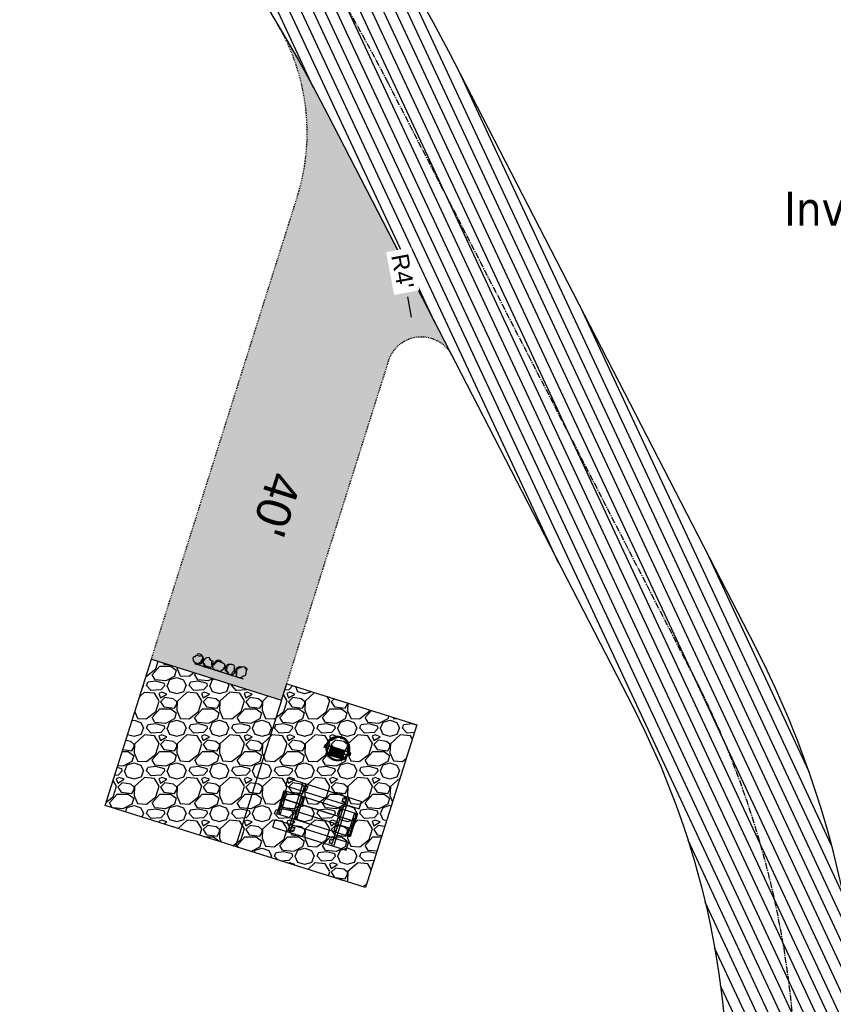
# Model space of a CAD drawing. Header units: feet. Extents: x 1133447 to 1140710, y 647622 to 649877.
# Tile 55 of 84: x 1134872 to 1134967, y 648793 to 648908. Entities that reach past the tile are written whole.
import ezdxf
from ezdxf import colors
from ezdxf.entities.mleader import LeaderData, LeaderLine
from ezdxf.math import Vec2, Vec3

# ---------------------------------------------------------------- set-up
doc = ezdxf.new("R2010")
doc.units = ezdxf.units.FT
doc.header["$MEASUREMENT"] = 0
doc.linetypes.add('CENTER2', pattern=[1.125, 0.75, -0.125, 0.125, -0.125])
doc.linetypes.add('RAD', pattern=[0.13, 0.08, -0.05])
doc.layers.add('-ANGLE-IRON', color=8, linetype='Continuous', lineweight=25)
for name, color, linetype in [('-BARRIERROCK', 6, 'Continuous'), ('-BOLTS-LAGS-SCREWS', 7, 'Continuous'), ('-CONCRETE', 9, 'Continuous'), ('-HARDWARE', 7, 'Continuous'), ('-TIMBER', 5, 'Continuous'), ('C-CAMPSITE-PADS', 6, 'Continuous'), ('C-PRKG-ASPH', 8, 'Continuous'), ('C-PRKG-GRVL', 8, 'Continuous'), ('C-PRKG-WHEL-STOP', 9, 'Continuous'), ('C-ROAD-ASPHALT', 1, 'Continuous'), ('C-ROAD-CNTR', 1, 'CENTER2'), ('C-ROAD-GRVL', 1, 'RAD'), ('C-SWLK-GRVL-PATT', 8, 'Continuous'), ('G-TEXT-ST02', 2, 'Continuous'), ('G-XREF', 7, 'Continuous'), ('L-BARRIERROCK', 6, 'Continuous')]:
    doc.layers.add(name, color=color, linetype=linetype)
doc.layers.add('V-ANNO-TEXT', color=7, linetype='Continuous', lineweight=13, plot=False)
doc.styles.add('Arial', font='arial.ttf')
doc.styles.add('Normal', font='arial.ttf', dxfattribs={"height": 0.1})
doc.styles.add('SEI-Dim & Leader', font='tahoma.ttf')
doc.dimstyles.new('Plan', dxfattribs={"dimscale": 20, "dimtxt": 0.1, "dimasz": 0.12, "dimexe": 0.0625, "dimexo": 0.0625, "dimgap": 0.08, "dimtad": 0, "dimdec": 0, "dimzin": 0, "dimdsep": 46, "dimtxsty": 'Normal', "dimcen": 0, "dimclrd": 256, "dimclre": 256, "dimclrt": 256, "dimaunit": 1, "dimadec": 4, "dimazin": 0, "dimtfac": 1, "dimtdec": 0, "dimtofl": 0, "dimtmove": 0, "dimatfit": 3, "dimfxl": 1, "dimtfill": 1, "dimtolj": 1, "dimtzin": 0, "dimlwd": -1, "dimlwe": -1, "dimarcsym": 0})
pattern_1 = [(115, (0, 0), (-1.132884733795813, -0.5282728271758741), [])]

# ---------------------------------------------------------------- blocks, each defined once
blk = doc.blocks.new('_Open90')
at = {"color": 0, "linetype": 'ByBlock', "lineweight": -2}
for p, q in [((-0.5, 0.5), (0, 0)), ((0, 0), (-1, 0)), ((0, 0), (-0.5, -0.5))]:
    blk.add_line(p, q, dxfattribs=at)
blk = doc.blocks.new("3'_BarrierRock")
at = {"layer": '-BARRIERROCK', "flags": 128}
for points in [[(7.788745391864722, -10.83599130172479), (15.37584164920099, -7.013299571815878), (15.29339322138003, 5.772875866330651), (15.53940092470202, 11.48821756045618), (12.61293536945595, 13.25443124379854), (9.559602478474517, 14.020650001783), (7.896299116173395, 15.17149251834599), (5.0074623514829, 15.27774238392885), (1.184128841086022, 13.5566322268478), (-1.773717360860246, 12.30032189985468), (-4.668762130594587, 12.49504304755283), (-6.532605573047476, 12.75826500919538), (-9.693894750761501, 10.83101043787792), (-13.81968260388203, 6.597990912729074), (-15.03526147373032, 2.502188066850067), (-15.26967657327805, -0.6090469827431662), (-14.52306864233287, -2.735788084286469), (-13.24140319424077, -4.423817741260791), (-11.73157866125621, -10.28614114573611), (-10.431383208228, -14.56568854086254), (-7.82677889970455, -16.37545728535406), (-5.721542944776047, -17.40100748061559), (3.706213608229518, -16.32156577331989), (7.788745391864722, -10.83599130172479)], [(-9.711106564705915, -10.39331387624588), (-10.5300777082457, -7.445199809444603), (-11.71742566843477, -0.8881917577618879), (-11.78460385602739, 1.381934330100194), (-12.21957472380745, 2.822567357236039), (-12.05729048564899, 4.284038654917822), (-10.69748708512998, 6.20744678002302), (-9.49682440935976, 7.089662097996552), (-8.10341169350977, 7.878026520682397), (-6.436167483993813, 9.303217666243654), (-4.026830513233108, 11.00878191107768), (-1.773717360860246, 12.30032189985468)], [(8.960381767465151, 12.60775377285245), (12.36066444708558, 11.15115335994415), (13.19341137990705, 9.417106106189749), (13.26279921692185, 7.683076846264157), (13.26279921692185, 5.810297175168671)]]:
    blk.add_lwpolyline(points, dxfattribs=at)
blk = doc.blocks.new("5'_BarrierRock")
at = {"layer": 'L-BARRIERROCK', "flags": 128}
for points in [[(3.796977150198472, 25.21031587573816), (-3.971151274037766, 23.41838866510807), (-10.84293678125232, 21.02912666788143), (-17.7147222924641, 19.53586684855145), (-22.19627771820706, 16.54930863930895), (-24.28770915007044, 10.27760197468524), (-26.0803419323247, 0.1233349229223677), (-25.48279766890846, -2.863184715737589), (-26.97668484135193, -7.044335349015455), (-29.06806322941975, -9.732226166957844), (-29.36686187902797, -13.31608058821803), (-11.14168239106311, -24.66494006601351), (-9.05030400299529, -29.74205430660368), (-9.05030400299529, -31.53398151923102), (-8.751505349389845, -33.62457612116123), (-1.87971984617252, -34.52053972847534), (7.680988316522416, -31.83264891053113), (16.04666099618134, -30.04072169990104), (19.63192655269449, -27.3528308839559), (27.10125632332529, -18.69186222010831), (28.89388910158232, -9.433597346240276), (24.11353502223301, -5.551075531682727), (22.02210359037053, 1.616633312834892), (21.42455933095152, 6.096412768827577), (20.82701507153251, 11.17356558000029), (21.12581372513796, 15.05604882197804), (19.03438229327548, 18.63990324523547), (15.15031808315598, 22.22375766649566), (3.796977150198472, 25.21031587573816)], [(-24.28770915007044, -3.759148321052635), (-24.28770915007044, 1.317965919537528), (-22.19627771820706, 8.187007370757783), (-18.61101215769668, 13.26412161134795), (-14.42820234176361, 18.04260703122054), (-11.44048104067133, 19.83453424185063)], [(-20.40364493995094, 4.603152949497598), (-21.8975321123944, -2.56455589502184), (-21.29998785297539, -6.447039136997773), (-20.40364493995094, -9.433597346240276), (-17.11717803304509, -15.70534258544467), (-12.93431516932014, -18.99052961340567), (-6.958872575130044, -26.75553466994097), (-5.46498540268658, -29.44342548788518), (-3.373607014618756, -30.63801791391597), (-1.87971984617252, -30.63801791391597)], [(17.54049512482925, 10.8748981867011), (21.62729471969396, 1.526720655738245), (22.61964785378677, -6.148371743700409), (17.24174951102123, -14.21204419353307), (15.44911673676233, -18.39319482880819), (13.35768530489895, -22.87301285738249), (12.1625967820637, -25.56090367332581)]]:
    blk.add_lwpolyline(points, dxfattribs=at)
blk = doc.blocks.new('Wheel_Stop')
at = {"layer": 'Defpoints'}
blk.add_line((-35.99999999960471, 6.749999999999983), (36, 6.749999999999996), dxfattribs=at)
at = {"layer": 'L-BARRIERROCK'}
for name, p, xscale, yscale, zscale, rotation in [("3'_BarrierRock", (-29.38382167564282, -2.169359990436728), 0.4999999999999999, 0.4999999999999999, 0.4999999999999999, 185.0722838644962), ("5'_BarrierRock", (-14.1621457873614, -1.887886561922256), 0.25, 0.25, 0.25, 185.0722838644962), ("3'_BarrierRock", (2.711236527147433, -1.001804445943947), 0.4999999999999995, 0.4999999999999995, 0.4999999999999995, 145.0722838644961), ("5'_BarrierRock", (19.27620131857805, -0.7989231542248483), 0.25, 0.25, 0.25, 225.0722838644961), ("5'_BarrierRock", (33.95408758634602, -0.1712785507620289), 0.2499999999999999, 0.2499999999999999, 0.2499999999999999, 307.3245524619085)]:
    blk.add_blockref(name, p, dxfattribs=dict(at, xscale=xscale, yscale=yscale, zscale=zscale, rotation=rotation))
blk = doc.blocks.new('10FT_Precast Table')
at = {"layer": '-ANGLE-IRON'}
for p, q in [((-28.53399626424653, 27.12499979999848), (-28.53399626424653, 33.62500020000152)), ((-28.53399626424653, 33.62500020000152), (-24.53403626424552, 33.62500020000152)), ((-24.53403626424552, 33.62500020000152), (-24.53403626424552, 27.12499979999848)), ((28.46604333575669, 27.12499979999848), (28.46604333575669, 33.62500020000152)), ((28.46604333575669, 33.62500020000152), (32.4660033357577, 33.62500020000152)), ((32.4660033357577, 33.62500020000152), (32.4660033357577, 27.12499979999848)), ((-49.49999999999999, 15.84066587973), (-52.49999999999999, 15.84066587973)), ((-52.49999999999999, 15.84066587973), (-52.49999999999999, -14.65933416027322)), ((-49.49999999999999, -14.65933416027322), (-49.49999999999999, 15.84066587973)), ((-24.53403626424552, 27.12499979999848), (-28.53399626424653, 27.12499979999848)), ((-25.53399626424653, 15.8406658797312), (-28.53399626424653, 15.8406658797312)), ((-28.53399626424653, 15.8406658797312), (-28.53399626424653, -14.65933416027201)), ((-25.53399626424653, -14.65933416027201), (-25.53399626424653, 15.8406658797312)), ((32.4660033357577, 27.12499979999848), (28.46604333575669, 27.12499979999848)), ((32.4660033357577, 15.84066587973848), (29.4660033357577, 15.84066587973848)), ((29.4660033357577, 15.84066587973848), (29.4660033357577, -14.65933416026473)), ((32.4660033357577, -14.65933416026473), (32.4660033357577, 15.84066587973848)), ((52.50000000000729, 15.8406658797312), (49.50000000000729, 15.8406658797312)), ((49.50000000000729, 15.8406658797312), (49.50000000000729, -14.65933416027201)), ((52.50000000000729, -14.65933416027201), (52.50000000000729, 15.8406658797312)), ((-52.49999999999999, -14.65933416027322), (-49.49999999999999, -14.65933416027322)), ((-28.53399626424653, -14.65933416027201), (-25.53399626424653, -14.65933416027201)), ((-28.53399626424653, -33.62500019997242), (-28.53399626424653, -27.12499979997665)), ((-28.53399626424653, -27.12499979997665), (-24.53403626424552, -27.12499979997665)), ((-24.53403626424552, -27.12499979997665), (-24.53403626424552, -33.62500019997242)), ((28.46604333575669, -33.62500019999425), (28.46604333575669, -27.1249997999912)), ((28.46604333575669, -27.1249997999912), (32.4660033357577, -27.1249997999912)), ((29.4660033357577, -14.65933416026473), (32.4660033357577, -14.65933416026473)), ((32.4660033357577, -27.1249997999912), (32.4660033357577, -33.62500019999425)), ((49.50000000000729, -14.65933416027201), (52.50000000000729, -14.65933416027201)), ((-24.53403626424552, -33.62500019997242), (-28.53399626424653, -33.62500019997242)), ((32.4660033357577, -33.62500019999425), (28.46604333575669, -33.62500019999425))]:
    blk.add_line(p, q, dxfattribs=at)
at = {"layer": '-BOLTS-LAGS-SCREWS'}
for centre in [(-26.53401626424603, 32.12500020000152), (-26.53401626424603, 28.62499979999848), (30.46602333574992, 32.12500020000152), (30.46602333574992, 28.62499979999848), (-50.99999999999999, 14.84066987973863), (-27.03399626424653, 14.84066987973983), (30.9660033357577, 14.84066987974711), (51.00000000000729, 14.84066987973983), (-50.99999999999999, 9.340670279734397), (-50.99999999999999, 3.340670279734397), (-27.03399626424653, 9.340670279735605), (-27.03399626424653, 3.340670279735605), (30.9660033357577, 9.34067027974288), (30.9660033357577, 3.340670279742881), (51.00000000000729, 9.340670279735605), (51.00000000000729, 3.340670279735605), (-50.99999999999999, -2.159338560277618), (-50.99999999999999, -8.159338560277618), (-50.99999999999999, -13.65933816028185), (-27.03399626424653, -2.15933856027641), (-27.03399626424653, -8.15933856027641), (-27.03399626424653, -13.65933816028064), (30.9660033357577, -2.159338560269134), (30.9660033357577, -8.159338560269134), (30.9660033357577, -13.65933816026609), (51.00000000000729, -2.15933856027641), (51.00000000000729, -8.15933856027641), (51.00000000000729, -13.65933816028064), (-26.53401626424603, -28.62499979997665), (-26.53401626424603, -32.12500019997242), (30.46602333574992, -28.6249997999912), (30.46602333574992, -32.12500019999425)]:
    blk.add_circle(centre, 0.15625000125, dxfattribs=at)
at = {"layer": '-CONCRETE'}
for p, q in [((-32.03399630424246, -35.99999999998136), (-32.03399630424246, 35.99999999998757)), ((-28.53399626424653, 35.99999999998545), (-28.53399626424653, 33.62500020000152)), ((32.4660033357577, 36), (32.4660033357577, 33.62500020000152)), ((35.96600337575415, -35.99999999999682), (35.96600337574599, 35.99999999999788)), ((-28.53399626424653, -27.12499979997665), (-28.53399626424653, 27.12499979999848)), ((32.4660033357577, -27.1249997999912), (32.4660033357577, 27.12499979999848)), ((-28.53399626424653, -35.99999999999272), (-28.53399626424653, -33.62500019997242)), ((32.4660033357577, -33.62500019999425), (32.4660033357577, -36))]:
    blk.add_line(p, q, dxfattribs=at)
at = {"layer": '-TIMBER'}
for p, q in [((-53.99999999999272, 24.74999999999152), (-54, 35.99999999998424)), ((-54, 35.99999999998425), (54, 36.0000000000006)), ((54.00000000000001, 24.75000000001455), (54.00000000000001, 36)), ((-54, 24.74999999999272), (53.99999999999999, 24.74999999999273)), ((-53.99999999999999, 6.465667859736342), (-53.99999999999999, 17.71566785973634)), ((-53.99999999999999, 17.71566785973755), (54, 17.71566785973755)), ((54.00000000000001, 17.71566785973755), (54.00000000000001, 6.46566785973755)), ((-53.99999999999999, 6.46566785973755), (54, 6.46566785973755)), ((-53.99999999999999, -5.034336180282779), (-53.99999999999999, 6.215667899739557)), ((-53.99999999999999, 6.215667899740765), (54, 6.215667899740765)), ((54.00000000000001, 6.215667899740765), (54.00000000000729, -5.034336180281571)), ((54.00000000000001, -5.034336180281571), (-53.99999999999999, -5.034336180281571)), ((-53.99999999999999, -16.53433614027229), (-53.99999999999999, -5.28433614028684)), ((54.00000000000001, -5.284336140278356), (-53.99999999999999, -5.284336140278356)), ((54.00000000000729, -5.28433614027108), (54.00000000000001, -16.53433614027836)), ((54.00000000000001, -16.53433614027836), (-53.99999999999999, -16.53433614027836)), ((-54, -35.99999999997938), (-53.99999999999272, -24.74999999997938)), ((-54, -24.74999999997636), (53.99999999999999, -24.75000000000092)), ((54.00000000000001, -36), (54.00000000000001, -24.75)), ((-54, -35.99999999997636), (53.99999999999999, -36.00000000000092))]:
    blk.add_line(p, q, dxfattribs=at)
blk = doc.blocks.new('*X439')
at = {"color": 0}
for p, q in [((146.0622026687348, 353.5980429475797), (146.1426743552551, 353.6785146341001)), ((146.0622026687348, 352.8909361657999), (146.8122026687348, 353.6409361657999)), ((146.0622026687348, 352.5373827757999), (146.8122026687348, 353.2873827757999)), ((146.0622026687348, 351.8302759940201), (146.8122026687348, 352.5802759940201)), ((146.0622026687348, 351.4767226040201), (146.8122026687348, 352.2267226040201)), ((146.0622026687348, 350.7696158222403), (146.8122026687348, 351.5196158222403)), ((146.3246548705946, 350.6785146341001), (146.8122026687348, 351.1660624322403))]:
    blk.add_line(p, q, dxfattribs=at)
blk = doc.blocks.new('Pilot Rocks FS-30_18_PA')
at = {"layer": '-HARDWARE'}
for p, q in [((-8.817777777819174, 0.04421580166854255), (-17.86666666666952, 0.04421580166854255)), ((-17.86666666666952, 0.04421580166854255), (-12.77892653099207, 0.04421580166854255)), ((-10.20000000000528, 0.04421580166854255), (10.19999999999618, 0.04421580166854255)), ((8.817777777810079, 0.04421580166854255), (17.86666666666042, 0.04421580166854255)), ((12.77892653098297, 0.04421580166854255), (17.86666666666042, 0.04421580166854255)), ((-18.93333333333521, -4.555784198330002), (-18.93333333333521, -1.355784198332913)), ((-18.93333333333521, -1.355784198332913), (-18.86666666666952, -1.355784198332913)), ((-18.86666666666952, -1.355784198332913), (-18.86666666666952, -0.9557841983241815)), ((-18.86666666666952, -1.355784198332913), (-18.86666666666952, -0.9557841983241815)), ((-18.20000000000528, -1.355784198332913), (-18.20000000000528, -0.9557841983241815)), ((-18.20000000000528, -0.9557841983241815), (-18.20000000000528, -1.355784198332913)), ((-18.20000000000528, -1.355784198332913), (-18.13333333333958, -1.355784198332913)), ((-18.13333333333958, -1.355784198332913), (-18.13333333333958, -4.555784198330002)), ((-8.817777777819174, -0.6224508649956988), (-17.86666666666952, -0.6224508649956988)), ((-13.33940419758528, -0.6224508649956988), (-17.86666666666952, -0.6224508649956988)), ((-10.20000000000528, -0.6224508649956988), (10.19999999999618, -0.6224508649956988)), ((-10.20000000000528, -0.6224508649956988), (-10.20000000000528, -11.31238912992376)), ((-10.20000000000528, -11.31238912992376), (-10.20000000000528, -14.84572246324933)), ((-10.20000000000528, -13.68324198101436), (-10.20000000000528, -14.84572246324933)), ((-9.533333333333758, -0.6224508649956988), (-9.533333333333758, -11.31238912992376)), ((-9.533333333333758, -11.31238912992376), (-9.533333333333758, -14.84572246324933)), ((-9.533333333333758, -11.64572246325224), (9.533333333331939, -11.64572246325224)), ((-9.533333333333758, -12.31238912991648), (9.533333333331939, -12.31238912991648)), ((-8.817777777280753, -0.6224508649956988), (-8.817777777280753, -11.64572246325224)), ((-8.284444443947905, -0.6224508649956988), (-8.284444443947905, -11.64572246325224)), ((-7.502222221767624, -0.6224508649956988), (-7.502222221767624, -11.64572246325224)), ((-6.9688888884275, -0.6224508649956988), (-6.9688888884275, -11.64572246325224)), ((-6.18666666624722, -0.6224508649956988), (-6.18666666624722, -11.64572246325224)), ((-5.653333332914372, -0.6224508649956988), (-5.653333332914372, -11.64572246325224)), ((-4.871111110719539, -0.6224508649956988), (-4.871111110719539, -11.64572246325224)), ((-4.337777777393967, -0.6224508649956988), (-4.337777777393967, -11.64572246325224)), ((-3.555555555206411, -0.6224508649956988), (-3.555555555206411, -11.64572246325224)), ((-3.022222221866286, -0.6224508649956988), (-3.022222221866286, -11.64572246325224)), ((-2.23999999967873, -0.6224508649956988), (-2.23999999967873, -11.64572246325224)), ((-1.706666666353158, -0.6224508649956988), (-1.706666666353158, -11.64572246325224)), ((-0.9244444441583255, -0.6224508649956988), (-0.9244444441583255, -11.64572246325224)), ((-0.3911111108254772, -0.6224508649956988), (-0.3911111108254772, -11.64572246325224)), ((0.3911111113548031, -0.6224508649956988), (0.3911111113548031, -11.64572246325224)), ((0.9244444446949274, -0.6224508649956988), (0.9244444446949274, -11.64572246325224)), ((1.706666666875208, -0.6224508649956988), (1.706666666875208, -11.64572246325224)), ((2.240000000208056, -0.6224508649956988), (2.240000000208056, -11.64572246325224)), ((3.022222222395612, -0.6224508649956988), (3.022222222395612, -11.64572246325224)), ((3.555555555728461, -0.6224508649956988), (3.555555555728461, -11.64572246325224)), ((4.337777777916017, -0.6224508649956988), (4.337777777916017, -11.64572246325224)), ((4.871111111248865, -0.6224508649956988), (4.871111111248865, -11.64572246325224)), ((5.653333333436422, -0.6224508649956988), (5.653333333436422, -11.64572246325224)), ((6.18666666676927, -0.6224508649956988), (6.18666666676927, -11.64572246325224)), ((6.968888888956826, -0.6224508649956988), (6.968888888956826, -11.64572246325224)), ((7.502222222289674, -0.6224508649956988), (7.502222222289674, -11.64572246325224)), ((8.28444444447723, -0.6224508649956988), (8.28444444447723, -11.64572246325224)), ((8.817777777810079, -0.6224508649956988), (8.817777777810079, -11.64572246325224)), ((17.86666666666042, -0.6224508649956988), (8.817777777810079, -0.6224508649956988)), ((9.533333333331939, -0.6224508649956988), (9.533333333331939, -11.31238912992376)), ((9.533333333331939, -11.31238912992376), (9.533333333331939, -14.84572246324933)), ((10.19999999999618, -0.6224508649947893), (10.19999999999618, -11.31238912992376)), ((10.19999999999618, -11.31238912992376), (10.19999999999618, -14.84572246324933)), ((10.19999999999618, -14.84572246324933), (10.19999999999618, -13.68324198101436)), ((18.13333333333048, -4.555784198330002), (18.13333333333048, -1.355784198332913)), ((18.13333333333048, -1.355784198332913), (18.19999999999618, -1.355784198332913)), ((18.93333333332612, -4.555784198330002), (18.13333333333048, -4.555784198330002)), ((18.19999999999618, -1.355784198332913), (18.19999999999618, -0.9557841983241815)), ((18.19999999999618, -1.355784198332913), (18.19999999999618, -0.9557841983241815)), ((18.86666666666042, -1.355784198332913), (18.86666666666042, -0.9557841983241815)), ((18.86666666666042, -0.9557841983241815), (18.86666666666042, -1.355784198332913)), ((18.86666666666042, -1.355784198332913), (18.93333333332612, -1.355784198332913)), ((18.93333333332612, -1.355784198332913), (18.93333333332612, -4.555784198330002)), ((-9.533333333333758, -14.84572246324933), (-9.533333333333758, -14.47618734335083)), ((9.533333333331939, -14.47618734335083), (9.533333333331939, -14.84572246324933))]:
    blk.add_line(p, q, dxfattribs=at)
at = {"layer": '-HARDWARE', "flags": 128}
for points in [[(0.04426932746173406, 18.18944163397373, 1), (-0.6223972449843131, 18.18908719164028), (-0.6206959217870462, 14.98908764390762, 1), (0.04597065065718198, 14.98944208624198), (0.04426932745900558, 18.18944163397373)], [(-11.77825193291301, -8.933957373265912, -1), (-11.29140720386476, -9.3893985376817), (-13.47752479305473, -11.72625323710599, -1), (-13.96436952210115, -11.27081207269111), (-11.77825193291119, -8.93395737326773)], [(11.77825193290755, -8.933957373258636, 1), (11.29140720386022, -9.389398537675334), (13.47752479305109, -11.72625323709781, 1), (13.96436952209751, -11.27081207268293), (11.77825193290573, -8.933957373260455)]]:
    blk.add_lwpolyline(points, format="xyb", dxfattribs=at)
at = {"layer": '-HARDWARE'}
for points in [[(-18.93333333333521, -4.555784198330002), (-18.93333333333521, -1.355784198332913), (-18.13333333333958, -1.355784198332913), (-18.13333333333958, -4.555784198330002)], [(-7.502222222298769, -11.64572246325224), (-8.28444444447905, -11.64572246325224), (-8.28444444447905, -0.6224508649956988), (-7.502222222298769, -0.6224508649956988)], [(-6.186666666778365, -11.64572246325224), (-6.968888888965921, -11.64572246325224), (-6.968888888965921, -0.6224508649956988), (-6.186666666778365, -0.6224508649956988)], [(-4.87111111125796, -11.64572246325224), (-5.653333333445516, -11.64572246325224), (-5.653333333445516, -0.6224508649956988), (-4.87111111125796, -0.6224508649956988)], [(-3.555555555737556, -11.64572246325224), (-4.337777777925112, -11.64572246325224), (-4.337777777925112, -0.6224508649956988), (-3.555555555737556, -0.6224508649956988)], [(-2.240000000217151, -11.64572246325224), (-3.022222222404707, -11.64572246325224), (-3.022222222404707, -0.6224508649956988), (-2.240000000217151, -0.6224508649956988)], [(-0.9244444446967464, -11.64572246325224), (-1.706666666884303, -11.64572246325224), (-1.706666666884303, -0.6224508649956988), (-0.9244444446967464, -0.6224508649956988)], [(-0.3911111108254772, -11.64572246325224), (0.3911111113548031, -11.64572246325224), (0.3911111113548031, -0.6224508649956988), (-0.3911111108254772, -0.6224508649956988)], [(0.9244444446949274, -11.64572246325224), (1.706666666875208, -11.64572246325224), (1.706666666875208, -0.6224508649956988), (0.9244444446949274, -0.6224508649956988)], [(2.240000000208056, -11.64572246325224), (3.022222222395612, -11.64572246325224), (3.022222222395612, -0.6224508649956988), (2.240000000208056, -0.6224508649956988)], [(3.555555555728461, -11.64572246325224), (4.337777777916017, -11.64572246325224), (4.337777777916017, -0.6224508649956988), (3.555555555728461, -0.6224508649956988)], [(4.871111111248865, -11.64572246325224), (5.653333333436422, -11.64572246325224), (5.653333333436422, -0.6224508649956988), (4.871111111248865, -0.6224508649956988)], [(6.18666666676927, -11.64572246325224), (6.968888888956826, -11.64572246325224), (6.968888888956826, -0.6224508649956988), (6.18666666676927, -0.6224508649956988)], [(7.502222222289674, -11.64572246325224), (8.28444444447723, -11.64572246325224), (8.28444444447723, -0.6224508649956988), (7.502222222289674, -0.6224508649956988)], [(18.93333333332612, -4.555784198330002), (18.93333333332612, -1.355784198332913), (18.13333333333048, -1.355784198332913), (18.13333333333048, -4.555784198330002)]]:
    blk.add_lwpolyline(points, close=True, dxfattribs=at)
for centre, radius, start, end in [((0, 9.094947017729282e-13), 17.06666666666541, 0.1484403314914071, 179.8515596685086), ((0, 0), 15.73333333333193, 0.1610200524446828, 179.8389799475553), ((-17.86666666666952, -0.9557841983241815), 1, 90, 180), ((-17.86666666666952, -0.9557841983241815), 1, 90, 180), ((17.86666666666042, -0.9557841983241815), 1, 0, 90), ((17.86666666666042, -0.9557841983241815), 1, 0, 90), ((-17.86666666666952, -0.9557841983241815), 0.3333333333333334, 90, 180), ((-17.86666666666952, -0.9557841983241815), 0.3333333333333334, 90, 180), ((0, 9.094947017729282e-13), 17.06666666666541, 182.0901397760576, 220.7490543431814), ((0, 0), 15.73333333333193, 182.2673591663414, 220.2247561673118), ((-9.094947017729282e-13, 1.818989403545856e-12), 17.06666666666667, 220.7490543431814, 233.2977773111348), ((-9.094947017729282e-13, 1.818989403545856e-12), 15.73333333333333, 220.2247561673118, 229.5860659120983), ((-9.866666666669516, -11.64572246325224), 0.3333333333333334, 0, 180), ((-9.094947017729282e-13, 1.818989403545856e-12), 15.73333333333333, 232.7040475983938, 307.2959524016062), ((9.866666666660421, -11.64572246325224), 0.3333333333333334, 0, 180), ((-9.094947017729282e-13, 1.818989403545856e-12), 15.73333333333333, 310.4139340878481, 319.7752438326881), ((-6.821210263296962e-11, 6.548361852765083e-11), 17.06666666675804, 306.7022226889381, 319.2509456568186), ((0, 0), 15.73333333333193, 319.7752438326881, 357.7326408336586), ((0, 9.094947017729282e-13), 17.06666666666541, 319.2509456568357, 357.9098602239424), ((17.86666666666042, -0.9557841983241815), 0.3333333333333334, 0, 90), ((17.86666666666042, -0.9557841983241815), 0.3333333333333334, 0, 90), ((-9.866666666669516, -14.84572246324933), 0.3333333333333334, 180, 0), ((-9.866666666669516, -14.84572246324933), 0.3333333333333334, 180, 0), ((-9.094947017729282e-13, 1.818989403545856e-12), 17.06666666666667, 236.0413981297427, 303.9586018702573), ((9.866666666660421, -14.84572246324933), 0.3333333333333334, 180, 0), ((9.866666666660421, -14.84572246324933), 0.3333333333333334, 180, 0)]:
    blk.add_arc(centre, radius, start, end, dxfattribs=at)
at = {"layer": '-HARDWARE', "rotation": 180}
for p, xscale, yscale, zscale in [((137.6663495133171, 372.583162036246), 1.066666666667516, 1.066666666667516, 1.066666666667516), ((-137.6663495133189, 372.583162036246), -1.066666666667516, 1.066666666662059, 1.066666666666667)]:
    blk.add_blockref('*X439', p, dxfattribs=dict(at, xscale=xscale, yscale=yscale, zscale=zscale))
blk = doc.blocks.new('C_PBASE-PACTOLA_02403811')
at = {"layer": 'C-CAMPSITE-PADS'}
blk.add_lwpolyline([(1134881.647449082, 648815.9705222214), (1134887.065353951, 648833.1357868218), (1134902.323366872, 648828.3198713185), (1134902.925356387, 648830.2271230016), (1134918.183369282, 648825.4112075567), (1134912.163474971, 648806.3386914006)], close=True, dxfattribs=at)
at = {"layer": 'C-ROAD-ASPHALT'}
for points in [[(1134609.502741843, 649004.1715281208, -0.08481675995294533), (1134717.918854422, 649151.0643979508), (1134791.743864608, 649222.0439889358, -0.04164346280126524), (1134816.518779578, 649242.1816391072), (1134837.543218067, 649256.5428028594, -0.2654684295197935), (1134923.566161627, 649263.4658695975), (1134945.862647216, 649253.0055803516, -0.03670103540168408), (1135008.742528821, 649217.6654234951), (1135070.901654, 649176.4593855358, -0.3025232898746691), (1135097.532652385, 649113.0929439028), (1135091.831089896, 649083.3959326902, -0.0492726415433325), (1135086.690765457, 649066.0532714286), (1135029.43531187, 648925.4119419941, -0.009218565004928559), (1135022.286728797, 648908.7392420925), (1134970.105907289, 648792.9779079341, 0.09466954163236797), (1134957.786175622, 648834.7349342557), (1134921.92741579, 648904.3472810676, 0.300313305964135), (1134722.086161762, 649016.5601342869), (1134632.500993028, 649010.1122188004, 0.09071439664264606)], [(1134633.649625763, 648994.1535019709), (1134723.234794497, 649000.6014174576, -0.3003133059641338), (1134907.703644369, 648897.0203221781), (1134943.5624042, 648827.4079753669, -0.2429416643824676), (1134943.472635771, 648735.6471404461, -0.01448214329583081), (1134938.281078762, 648725.8872446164), (1134902.771388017, 648660.9021647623, -0.1112368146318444), (1134861.541195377, 648614.0501326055), (1134757.483908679, 648538.5664206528, 0.1783965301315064), (1134706.299016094, 648462.144128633, -0.4786295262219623), (1134656.994557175, 648438.877100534, -0.1281532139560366), (1134626.710174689, 648464.732186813), (1134623.062749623, 648469.9579645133, -0.1042089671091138), (1134584.046954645, 648561.8052956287), (1134566.403948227, 648651.5934078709, -0.01381007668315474), (1134561.903038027, 648678.391101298), (1134552.825444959, 648743.3771249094, -0.09433329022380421), (1134558.209758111, 648852.4537669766), (1134566.77306571, 648887.8397463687, -0.03644235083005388), (1134590.864287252, 648962.9741265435, -0.2864198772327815)]]:
    blk.add_lwpolyline(points, format="xyb", close=True, dxfattribs=at)
at = {"layer": 'C-ROAD-CNTR'}
blk.add_lwpolyline([(1134962.526130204, 648776.1624366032, 0.132307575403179), (1134950.674289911, 648831.0714548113), (1134914.815530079, 648900.683801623, 0.3003133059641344), (1134722.66047813, 649008.5807758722), (1134633.075309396, 649002.1328603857, 0.139697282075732), (1134603.207227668, 648991.2487918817)], format="xyb", dxfattribs=at)
at = {"layer": 'C-ROAD-GRVL', "flags": 128}
for points in [[(1134887.065353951, 648833.1357868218), (1134904.16631905, 648887.315878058, 0.2144287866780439), (1134901.778860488, 648907.6766637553)], [(1134902.925356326, 648830.2271230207), (1134914.889896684, 648868.1337486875, -0.6696231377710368), (1134922.260342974, 648868.7615101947)]]:
    blk.add_lwpolyline(points, format="xyb", dxfattribs=at)
at = {"layer": 'Defpoints', "flags": 128}
blk.add_lwpolyline([(1134902.323366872, 648828.3198713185), (1134896.905462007, 648811.1546068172)], dxfattribs=at)
at = {"layer": '-HARDWARE', "xscale": 0.08333333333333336, "yscale": 0.08333333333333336, "zscale": 0.08333333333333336, "rotation": 342.4826421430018}
blk.add_blockref('Pilot Rocks FS-30_18_PA', (1134908.922302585, 648822.6483942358), dxfattribs=at)
at = {"xscale": 0.0833333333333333, "yscale": 0.0833333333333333, "zscale": 0.0833333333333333, "rotation": 342.4826421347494}
blk.add_blockref('10FT_Precast Table', (1134906.490934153, 648814.9452168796), dxfattribs=at)
at = {"layer": 'C-PRKG-WHEL-STOP', "xscale": 0.08333333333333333, "yscale": 0.08333333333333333, "zscale": 0.08333333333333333, "rotation": 162.4826418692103}
blk.add_blockref('Wheel_Stop', (1134895.164664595, 648832.2178693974), dxfattribs=at)
at = {"layer": 'C-CAMPSITE-PADS', "insert": (1134904.734559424, 648854.1190030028), "char_height": 4, "attachment_point": 1, "rotation": 252.43888019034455, "style": 'Arial'}
blk.add_mtext_dynamic_manual_height_columns("40'", width=0.8890231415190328, gutter_width=1, heights=[0], dxfattribs=at)
blk = doc.blocks.new('C_PHTCH-PACTOLA_02403811')
at = {"layer": 'C-PRKG-ASPH'}
h = blk.add_hatch(dxfattribs=at)
h.set_pattern_fill('ANSI31', color=256, scale=10, angle=70)
h.set_pattern_definition(pattern_1)
edge = h.paths.add_edge_path(flags=16)
edge.add_arc((1135093.567290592, 648760.3570235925), 541.9999999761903, 143.5703577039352, 153.2664360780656, ccw=False)
edge.add_arc((1135093.567290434, 648760.3570237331), 541.9999997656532, 133.8742793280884, 143.5703577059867, ccw=False)
edge.add_line((1134717.918854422, 649151.0643979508), (1134791.743864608, 649222.0439889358))
edge.add_arc((1134924.814897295, 649083.6384245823), 191.9999999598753, 124.33581191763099, 133.8742793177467, ccw=False)
edge.add_line((1134816.518779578, 649242.1816391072), (1134837.543218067, 649256.5428028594))
edge.add_arc((1134886.614896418, 649184.7029087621), 87.00000000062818, 64.86660358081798, 124.33581191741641, ccw=False)
edge.add_line((1134923.566161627, 649263.4658695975), (1134945.862647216, 649253.0055803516))
edge.add_arc((1134736.896871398, 648807.5874571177), 491.9999999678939, 56.45911934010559, 64.86660355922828, ccw=False)
edge.add_line((1135008.742528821, 649217.6654234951), (1135070.901654, 649176.4593855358))
edge.add_arc((1135036.644680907, 649124.7828938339), 62.00000000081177, -10.868034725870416, 56.45911933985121, ccw=False)
edge.add_line((1135097.532652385, 649113.0929439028), (1135091.831089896, 649083.3959326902))
edge.add_arc((1135001.481196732, 649100.7423100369), 92.00000001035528, 337.8486329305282, 349.13196525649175, ccw=False)
edge.add_line((1135086.690765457, 649066.0532714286), (1135029.43531187, 648925.4119419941))
edge.add_arc((1134573.749357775, 649110.9228871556), 491.9999995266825, 335.73595333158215, 337.84863296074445, ccw=False)
edge.add_line((1135022.286728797, 648908.7392420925), (1134970.105907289, 648792.9779079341))
edge.add_line((1134970.105907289, 648792.9779079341), (1134955.070696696, 648759.622817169))
edge.add_arc((1134506.533324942, 648961.8064625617), 492.0000003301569, 331.3465562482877, 335.7359533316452, ccw=False)
edge.add_line((1134938.281078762, 648725.8872446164), (1134902.771388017, 648660.9021647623))
edge.add_arc((1134778.161263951, 648728.9926705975), 142.0000000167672, 305.95733191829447, 331.34655630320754, ccw=False)
edge.add_line((1134861.541195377, 648614.0501326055), (1134757.483908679, 648538.5664206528))
edge.add_arc((1134835.579196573, 648430.9089730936), 133.0000000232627, 125.9573319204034, 166.4171722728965)
edge.add_arc((1134672.277915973, 648470.363906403), 35.00000000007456, 244.10855969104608, 346.41717227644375, ccw=False)
edge.add_arc((1134691.461854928, 648509.9128519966), 78.95614352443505, 214.9055155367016, 244.1168481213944, ccw=False)
edge.add_line((1134626.710174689, 648464.732186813), (1134623.062749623, 648469.9579645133))
edge.add_arc((1134821.506139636, 648608.4650796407), 241.9999999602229, 191.1167612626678, 214.9138039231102, ccw=False)
edge.add_line((1134584.046954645, 648561.8052956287), (1134566.403948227, 648651.5934078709))
edge.add_arc((1135049.172208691, 648746.4554480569), 491.9999999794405, 187.9519260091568, 191.1167612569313, ccw=False)
edge.add_line((1134561.903038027, 648678.391101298), (1134552.825444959, 648743.3771249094))
edge.add_arc((1134842.017716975, 648783.7730382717), 292.0000000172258, 166.3961174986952, 187.9519260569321, ccw=False)
edge.add_line((1134558.209758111, 648852.4537669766), (1134566.77306571, 648887.8397463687))
edge.add_arc((1135093.567290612, 648760.357023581), 542.0000000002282, 158.0478401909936, 166.396117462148, ccw=False)
edge.add_arc((1135093.567290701, 648760.357023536), 542.0000000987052, 153.2664360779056, 158.0478401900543, ccw=False)
edge = h.paths.add_edge_path()
edge.add_line((1134664.934415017, 648091.0186503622), (1134641.753924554, 648097.236757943))
edge.add_arc((1135131.441785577, 647965.8792352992), 506.9999999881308, 154.1154939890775, 164.9840567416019, ccw=False)
edge.add_arc((1135131.44177555, 647965.8792402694), 506.9999887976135, 153.4314984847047, 154.115493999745, ccw=False)
edge.add_arc((1134241.513528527, 648410.9103548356), 488.0000000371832, 333.4314984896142, 338.6383717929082)
edge.add_line((1134695.987914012, 648233.1548120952), (1134704.112198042, 648253.9264793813))
edge.add_arc((1134529.027803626, 648322.4060737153), 188.0000000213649, 338.6383717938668, 377.1954705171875)
edge.add_arc((1134651.306425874, 648360.2470375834), 60.00000000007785, 17.1954705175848, 74.97265706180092)
edge.add_line((1134666.863224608, 648418.1951696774), (1134661.500576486, 648419.8056636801))
edge.add_arc((1134691.489318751, 648509.9450223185), 94.99699278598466, 223.9418846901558, 251.5980721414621, ccw=False)
edge.add_arc((1134691.535842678, 648509.9839590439), 95.05751145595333, 214.9165962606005, 223.9393241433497, ccw=False)
edge.add_line((1134613.590003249, 648455.5746160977), (1134609.942525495, 648460.8004692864))
edge.add_arc((1134821.506139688, 648608.4650796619), 258.0000000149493, 191.1167612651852, 214.9138039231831, ccw=False)
edge.add_line((1134568.347173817, 648558.7203512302), (1134550.704167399, 648648.5084634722))
edge.add_arc((1135049.172208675, 648746.4554480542), 507.9999999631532, 187.9519260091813, 191.1167612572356, ccw=False)
edge.add_line((1134546.056886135, 648676.177626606), (1134536.979293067, 648741.163650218))
edge.add_arc((1134842.01771694, 648783.7730382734), 307.9999999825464, 166.3961174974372, 187.9519260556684, ccw=False)
edge.add_line((1134542.658637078, 648856.2170945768), (1134551.221944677, 648891.6030739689))
edge.add_arc((1135093.567290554, 648760.3570237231), 557.9999999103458, 163.9213237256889, 166.3961174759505, ccw=False)
edge.add_arc((1134538.177323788, 648920.4382053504), 19.99999999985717, 343.9213237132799, 402.7699397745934)
edge.add_line((1134552.859048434, 648934.0193305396), (1134533.446357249, 648955.005204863))
edge.add_arc((1135093.567290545, 648760.3570234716), 592.9783928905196, 146.0187423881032, 160.8370986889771, ccw=False)
edge.add_line((1134601.857481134, 649091.7855040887), (1134616.582948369, 649064.0343807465))
edge.add_arc((1134620.999668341, 649066.3780071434), 5.000000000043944, 207.9515834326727, 327.0740857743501)
edge.add_arc((1135093.567290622, 648760.3570235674), 558.0000000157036, 133.8742793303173, 147.0740857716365, ccw=False)
edge.add_line((1134706.829601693, 649162.5981949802), (1134780.654611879, 649233.5777859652))
edge.add_arc((1134924.814897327, 649083.6384245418), 208.0000000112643, 124.3358119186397, 133.8742793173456, ccw=False)
edge.add_line((1134807.494103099, 649255.3935736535), (1134828.518541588, 649269.7547374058))
edge.add_arc((1134886.614896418, 649184.7029087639), 102.9999999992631, 64.86660357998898, 124.33581191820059, ccw=False)
edge.add_line((1134930.361796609, 649277.9510118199), (1134952.658282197, 649267.4907225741))
edge.add_arc((1134736.896871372, 648807.5874570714), 508.0000000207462, 56.4591193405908, 64.86660355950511, ccw=False)
edge.add_line((1135017.583038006, 649231.0012923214), (1135079.742163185, 649189.7952543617))
edge.add_arc((1135036.644680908, 649124.782893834), 77.99999999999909, -10.868034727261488, 56.45911934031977, ccw=False)
edge.add_line((1135113.245677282, 649110.0761826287), (1135107.544114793, 649080.3791714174))
edge.add_arc((1135001.481196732, 649100.7423100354), 108.0000000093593, 337.84863293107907, 349.131965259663, ccw=False)
edge.add_line((1135101.509820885, 649060.0203951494), (1135044.254367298, 648919.3790657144))
edge.add_arc((1134573.749357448, 649110.9228872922), 507.9999998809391, 335.7359533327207, 337.84863295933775, ccw=False)
edge.add_line((1135036.873309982, 648902.1641641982), (1134969.657277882, 648753.0477392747))
edge.add_arc((1134506.53332524, 648961.8064624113), 507.9999999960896, 331.346556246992, 335.73595333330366, ccw=False)
edge.add_line((1134952.321656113, 648718.215074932), (1134916.811965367, 648653.2299950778))
edge.add_arc((1134778.161263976, 648728.9926705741), 157.9999999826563, 305.9573319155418, 331.3465563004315, ccw=False)
edge.add_line((1134870.936117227, 648601.0988607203), (1134766.878830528, 648525.6151487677))
edge.add_arc((1134835.579196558, 648430.9089731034), 117.0000000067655, 125.9573319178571, 162.264860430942)
edge.add_arc((1134752.713885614, 648457.4106757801), 29.99999999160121, 162.264860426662, 196.8024120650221)
edge.add_arc((1134835.579196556, 648430.9089731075), 113.0000000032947, 170.9217318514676, 197.5476736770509)
edge.add_line((1134727.837491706, 648396.8395581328), (1134731.162683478, 648386.3239143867))
edge.add_arc((1134529.027802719, 648322.4060734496), 212.0000009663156, 11.340079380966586, 17.54767372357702, ccw=False)
edge.add_arc((1134529.055568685, 648322.403813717), 211.9732215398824, -20.64909134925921, 11.342153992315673, ccw=False)
edge.add_arc((1134759.869013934, 648235.3149369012), 34.72371615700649, 159.1871917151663, 239.4135572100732)
edge.add_line((1134742.200276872, 648205.422593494), (1134709.513, 648185.696))
edge.add_line((1134709.513, 648185.696), (1134698.996135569, 648181.0065459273))
edge.add_arc((1135131.441785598, 647965.8792352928), 483.0000000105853, 153.5511843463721, 164.9840567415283)
h = blk.add_hatch(dxfattribs=at)
h.set_pattern_fill('ANSI31', color=256, scale=10, angle=70)
h.set_pattern_definition(pattern_1)
edge = h.paths.add_edge_path()
edge.add_arc((1134528.118781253, 648951.5747513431), 468.1169545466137, 332.7082799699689, 335.7919468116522)
edge.add_line((1134955.070696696, 648759.622817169), (1134970.105907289, 648792.9779079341))
edge.add_arc((1134854.663832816, 648781.6144823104), 116.0000000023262, 5.621742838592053, 27.25393242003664)
edge.add_line((1134957.786175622, 648834.7349342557), (1134921.92741579, 648904.3472810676))
edge.add_arc((1134737.018387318, 648809.0968155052), 208.0000000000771, 27.25393242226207, 94.11677930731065)
edge.add_line((1134722.086161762, 649016.5601342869), (1134632.500993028, 649010.1122188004))
edge.add_arc((1134637.239103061, 648944.282511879), 66.00000000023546, 94.1167793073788, 114.8502392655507)
edge.add_arc((1135093.567290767, 648760.3570235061), 542.000000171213, 153.2664360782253, 158.047840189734)
edge.add_arc((1134637.23910306, 648944.2825118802), 49.99999999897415, 94.11677930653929, 158.0478401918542, ccw=False)
edge.add_line((1134633.649625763, 648994.1535019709), (1134723.234794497, 649000.6014174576))
edge.add_arc((1134737.018387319, 648809.0968155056), 191.9999999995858, 27.25393242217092, 94.1167793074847, ccw=False)
edge.add_line((1134907.703644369, 648897.0203221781), (1134943.5624042, 648827.4079753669))
edge.add_arc((1134854.663832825, 648781.6144823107), 99.99999999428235, -26.539358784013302, 27.253932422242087, ccw=False)
at = {"layer": 'C-PRKG-GRVL'}
h = blk.add_hatch(dxfattribs=at)
h.set_pattern_fill('AR-SAND', color=256)
h.set_pattern_definition([(37.50000000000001, (0, 0), (-0.06299335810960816, 1.926823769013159), [0, -1.52, 0, -1.7, 0, -1.625]), (7.499999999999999, (0, 0), (1.769776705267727, 2.82214606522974), [0, -0.82, 0, -1.37, 0, -0.525]), (327.5, (-1.23, 0), (3.114141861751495, 0.005659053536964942), [0, -0.5, 0, -1.8, 0, -2.35]), (317.5, (-1.23, 0), (3.006126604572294, 0.8776755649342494), [0, -0.25, 0, -1.18, 0, -1.35])])
edge = h.paths.add_edge_path()
edge.add_line((1134904.16631905, 648887.315878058), (1134887.065353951, 648833.1357868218))
edge.add_line((1134887.065353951, 648833.1357868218), (1134902.323366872, 648828.3198713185))
edge.add_line((1134902.323366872, 648828.3198713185), (1134914.889896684, 648868.1337486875))
edge.add_arc((1134918.704400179, 648866.9297697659), 4.000000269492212, 27.25394181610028, 162.4826424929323, ccw=False)
edge.add_arc((1134051.586432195, 648438.1380025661), 971.3442562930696, 26.31637481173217, 28.19149001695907)
edge.add_arc((1134741.154347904, 648811.3076209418), 187.3107986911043, 27.2321002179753, 30.8075153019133)
edge.add_arc((1134880.327301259, 648894.8409201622), 24.9985005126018, -17.51886131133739, 29.734935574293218, ccw=False)
at = {"layer": 'C-SWLK-GRVL-PATT'}
h = blk.add_hatch(dxfattribs=at)
h.set_pattern_fill('GRAVEL', color=256, scale=5)
h.set_pattern_definition([(228.012787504, (3.6, 5), (-40.00000000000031, -45.00000000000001), [0.67268, -66.5954402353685]), (184.969740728, (3.15, 4.5), (59.99999999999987, 5.000000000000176), [1.15434, -114.27962380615]), (132.510447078, (2, 4.4), (50.00000000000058, -54.99999999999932), [0.8139400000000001, -80.5801629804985]), (267.273689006, (0.05, 3.15), (5.000000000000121, 100.0000000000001), [1.05119, -104.067790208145]), (292.833654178, (0, 2.1), (-24.99999999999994, 60.00000000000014), [1.030775, -102.0468656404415]), (357.273689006, (0.4, 1.15), (-100.0000000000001, 5.000000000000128), [1.05119, -104.067790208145]), (37.6942404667, (1.45, 1.1), (-64.99999999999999, -49.99999999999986), [1.390145, -137.62424274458]), (72.2553283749, (2.55, 1.95), (35.00000000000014, 110), [1.31244, -129.9316074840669]), (121.429565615, (2.95, 3.2), (-40.0000000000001, 64.99999999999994), [1.05475, -104.420365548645]), (175.236358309, (2.4, 4.1), (54.99999999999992, -5.00000000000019), [1.20416, -59.0038128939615]), (222.397437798, (1.2, 4.2), (-59.99999999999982, -54.99999999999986), [1.55724, -154.1668750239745]), (138.814074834, (5, 3.1), (-35.00000000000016, 30), [0.5315049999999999, -52.61922406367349]), (171.46923439, (4.600000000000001, 3.45), (64.99999999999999, -9.999999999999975), [1.011185, -100.107557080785]), (225, (3.6, 3.6), (-5.551115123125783e-16, -4.999999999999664), [0.707105, -6.3639628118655]), (203.198590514, (3.25, 4.2), (24.99999999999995, 9.999999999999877), [0.38079, -37.6980755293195]), (291.801409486, (2.9, 4.050000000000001), (-4.99999999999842, 15.00000000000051), [0.538515, -26.3873090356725]), (30.96375653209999, (3.1, 3.55), (15.00000000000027, 9.999999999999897), [0.874645, -28.2801144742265]), (161.565051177, (3.85, 4), (10.00000000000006, -4.999999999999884), [0.632455, -15.178933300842]), (16.389540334, (0, 4.050000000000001), (49.99999999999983, 15.00000000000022), [0.886, -87.714225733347]), (70.3461759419, (0.8500000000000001, 4.3), (-20.0000000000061, -55.00000000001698), [0.7433049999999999, -73.58703873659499]), (293.198590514, (3.85, 5), (-9.999999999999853, 24.99999999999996), [0.761575, -37.3172905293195]), (343.610459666, (4.149999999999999, 4.3), (-49.99999999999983, 15.00000000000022), [0.8859999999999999, -87.71422573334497]), (339.44395478, (0, 0.95), (-25.00000000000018, 10.00000000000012), [0.8543999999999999, -41.86561872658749]), (294.775140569, (0.8, 0.65), (-25.00000000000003, 55.00000000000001), [0.71589, -70.87321531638]), (66.8014094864, (3.9, 0), (9.999999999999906, 24.99999999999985), [0.761575, -37.3172905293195]), (17.3540246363, (4.2, 0.7000000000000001), (-64.99999999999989, -19.99999999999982), [0.838155, -82.97711807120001]), (69.44395478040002, (1.45, 0), (-10.00000000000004, -24.99999999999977), [0.4272, -42.29281872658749]), (101.309932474, (3.6, 0), (-4.999999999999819, 20.00000000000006), [0.25495, -25.240147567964]), (165.963756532, (3.55, 0.25), (14.99999999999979, -5.000000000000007), [1.030775, -19.5847531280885]), (186.009005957, (2.55, 0.5), (50.00000000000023, 4.999999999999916), [0.9552499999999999, -94.56961587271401]), (303.690067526, (3.1, 3.1), (-4.999999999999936, 9.999999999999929), [0.7211099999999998, -17.30664637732]), (353.157226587, (3.5, 2.5), (85.00000000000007, -10.00000000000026), [1.25897, -124.6378131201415]), (60.9453959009, (4.75, 2.35), (-19.99999999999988, -34.99999999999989), [0.51478, -50.963370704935]), (90, (5, 2.8), (-4.999999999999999, 5), [0.3, -4.699999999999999]), (120.256437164, (2.45, 0.65), (20.00000000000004, -35.00000000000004), [0.69462, -68.76759994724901]), (48.01278750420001, (2.1, 1.25), (40, 44.99999999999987), [1.34536, -65.92276023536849]), (0, (3, 2.25), (5, 5), [1.3, -3.7]), (325.3048464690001, (4.3, 2.25), (50.0000000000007, -34.99999999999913), [0.7905699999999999, -78.26637150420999]), (254.054604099, (4.95, 1.8), (-5.000000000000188, -20.00000000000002), [0.72801, -35.6725394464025]), (207.645975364, (4.75, 1.1), (-94.99999999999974, -50.00000000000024), [1.185325, -117.347370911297]), (175.42607874, (3.7, 0.55), (-64.99999999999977, 5.000000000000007), [1.253995, -124.1453670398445])])
h.paths.add_polyline_path([(1134881.647449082, 648815.9705222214), (1134912.163474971, 648806.3386914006), (1134918.183369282, 648825.4112075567), (1134902.925356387, 648830.2271230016), (1134902.323366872, 648828.3198713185), (1134887.065353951, 648833.1357868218)])
blk = doc.blocks.new('*D399')
at = {"layer": 'Defpoints', "color": 0, "transparency": 16777216}
for p in [(1134917.97043779, 648870.861856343), (1134918.704400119, 648866.9297704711)]:
    blk.add_point(p, dxfattribs=at)
at = {"layer": 'G-TEXT-ST02', "transparency": 16777216}
blk.add_line((1134917.089682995, 648875.5803593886), (1134917.530060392, 648873.2211078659), dxfattribs=at)
blk.add_solid([(1134917.923268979, 648873.2945040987), (1134917.136851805, 648873.147711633), (1134917.97043779, 648870.861856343)], dxfattribs=at)
at = {"layer": 'G-TEXT-ST02', "transparency": 16777216, "insert": (1134916.525042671, 648878.605329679), "char_height": 2, "attachment_point": 5, "rotation": 280.573142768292, "style": 'Normal', "bg_fill": 3, "box_fill_scale": 1.25, "bg_fill_color": 256, "bg_fill_true_color": 13158600, "bg_fill_transparency": 0}
blk.add_mtext("R4'", dxfattribs=at)
blk = doc.blocks.new('C_XBASE-PACTOLA_02403811')
at = {"layer": 'V-ANNO-TEXT'}
ml = blk.add_multileader_mtext('Standard', dxfattribs=at)
ml.set_content('Inv. - 4634.88', color=256, style='SEI-Dim & Leader')
ml.set_leader_properties(color=256, linetype='ByLayer', lineweight=-1)
ml.set_arrow_properties(name='OPEN90')
ml.build(insert=Vec2(0, 0))
ml.multileader.update_dxf_attribs({"text_left_attachment_type": 2, "text_right_attachment_type": 2, "dogleg_length": 0.1, "arrow_head_size": 3.2, "scale": 40})
ctx = ml.context
ctx.base_point, ctx.scale, ctx.arrow_head_size, ctx.plane_origin = Vec3(1134957.935399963, 648885.8372645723), 40, 3.2, Vec3(1135004.962, 648880.73)
ctx.left_attachment, ctx.right_attachment, ctx.text_align_type = 2, 2, 2
notes = []
notes.append((ctx, [(0, (1, 1, 0), (1135000.135534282, 648885.8372645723), (-1, 0), 4, [(0, [(1135004.962, 648880.73)], 0, [])])]))
ctx.mtext.insert, ctx.mtext.alignment, ctx.mtext.flow_direction = Vec3(1134994.135534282, 648887.9286010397), 3, 5
for ctx, leaders in notes:
    for number, flags, end, landing, length, lines in leaders:
        leader = LeaderData()
        leader.index, (leader.has_last_leader_line, leader.has_dogleg_vector, leader.attachment_direction) = number, flags
        leader.last_leader_point, leader.dogleg_vector, leader.dogleg_length = Vec3(end), Vec3(landing), length
        for number, points, colour, breaks in lines:
            line = LeaderLine()
            line.index, line.vertices, line.color, line.breaks = number, Vec3.list(points), colors.encode_raw_color(colour), breaks
            leader.lines.append(line)
        ctx.leaders.append(leader)

msp = doc.modelspace()

# ---------------------------------------------------------------- block references
at = {"layer": 'G-XREF'}
msp.add_blockref('C_XBASE-PACTOLA_02403811', (0, 0), dxfattribs=at)

# ---------------------------------------------------------------- next in the draw order: block references
for name in ['C_PBASE-PACTOLA_02403811', 'C_PHTCH-PACTOLA_02403811']:
    msp.add_blockref(name, (0, 0), dxfattribs=at)

# ---------------------------------------------------------------- next in the draw order: dimensions: what is measured, and where the dimension line sits
at = {"layer": 'G-TEXT-ST02'}
dim = msp.add_radius_dim(center=(1134918.704400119, 648866.9297704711), mpoint=(1134917.97043779, 648870.861856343), dimstyle='Plan', override={"dimgap": 0.06, "dimtih": 0, "dimtoh": 0, "dimpost": "'", "dimtfill": 1, "dimtolj": 0}, dxfattribs=at)
dim.commit()
dim.dimension.update_dxf_attribs({"geometry": '*D399', "text_midpoint": (1134916.525042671, 648878.605329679)})

doc.saveas('drawing.dxf')
